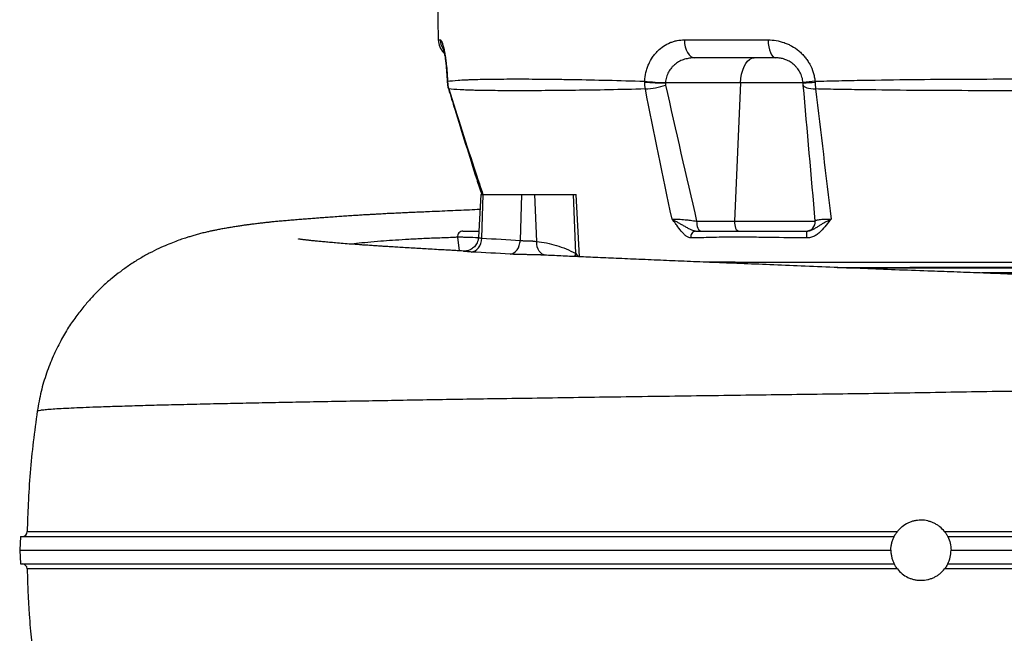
# Model space of a CAD drawing. Header units: millimetres. Extents: x 2367 to 4505, y 961 to 6343.
# Tile 2 of 11: x 2367 to 3446, y 1634 to 2307. Entities that reach past the tile are written whole.
import ezdxf

# ---------------------------------------------------------------- set-up
doc = ezdxf.new("R2010")
doc.units = ezdxf.units.MM
doc.header["$LTSCALE"] = 2

msp = doc.modelspace()

# ---------------------------------------------------------------- linework, layer by layer
at = {"color": 7, "linetype": 'Continuous', "lineweight": 25}
for p, q in [((2824.9, 2329.2), (2825.7, 2284.8)), ((3095.6, 2284.8), (3187.3, 2284.8)), ((3195.8, 2265.2), (3107, 2265.2)), ((2835.6, 2239.2), (2835.6, 2237.8)), ((3157.1, 2237.8), (3074.8, 2237.8)), ((3157.1, 2237.8), (3150.4, 2086)), ((3225.7, 2237.8), (3157.1, 2237.8)), ((2872.2, 2115.2), (2869.7, 2068.2)), ((2872.2, 2115.2), (2875.1, 2115.2)), ((2873.3, 2067.4), (2875.1, 2115.2)), ((2875.1, 2115.2), (2917.5, 2115.2)), ((2915.7, 2064.9), (2917.5, 2115.2)), ((2917.5, 2115.2), (2931.7, 2115.2)), ((2933.6, 2063.7), (2931.7, 2115.2)), ((2931.7, 2115.2), (2974.1, 2115.2)), ((2976.5, 2050.6), (2974.1, 2115.2)), ((2974.1, 2115.2), (2977, 2115.2)), ((2980.6, 2047), (2977, 2115.2)), ((3109, 2086), (3150.4, 2086)), ((3150.4, 2086), (3239, 2086)), ((2846.8, 2068.4), (2848.6, 2053.5)), ((2976.4, 2050.7), (2976.5, 2050.6)), ((3263.2, 2035.2), (3342.8, 2035.2)), ((3740.4, 2029.2), (3421.5, 2029.2)), ((2367.6, 1740.2), (2366.8, 1725.2)), ((2498.7, 1740.2), (2498.7, 1740.2)), ((3080.1, 1740.2), (3080.1, 1740.2)), ((2366.8, 1725.2), (2367.6, 1710.2)), ((2498.7, 1710.2), (2498.7, 1710.2)), ((3080.1, 1710.2), (3080.1, 1710.2)), ((2375, 1704.7), (2375, 1704.7))]:
    msp.add_line(p, q, dxfattribs=at)
at = {"color": 8, "linetype": 'Continuous', "lineweight": 25}
for p, q in [((2825.7, 2284.8), (2828, 2284.8)), ((2976.5, 2050.6), (2979.1, 2047.1)), ((3273.2, 2034.8), (3740.2, 2034.8))]:
    msp.add_line(p, q, dxfattribs=at)
at = {"color": 7, "linetype": 'Continuous', "lineweight": 25, "flags": 128}
for points in [[(3095.6, 2284.8), (3095.8, 2281), (3096.5, 2277.3), (3097.6, 2273.9), (3099, 2270.9), (3100.7, 2268.5), (3102.7, 2266.6), (3104.8, 2265.5), (3107, 2265.2)], [(3187.3, 2284.8), (3187.5, 2281), (3188, 2277.3), (3188.8, 2273.9), (3189.9, 2270.9), (3191.2, 2268.5), (3192.6, 2266.6), (3194.2, 2265.5), (3195.8, 2265.2)], [(3157.1, 2237.8), (3157.5, 2242.6), (3158.3, 2247.3), (3159.5, 2251.6), (3161, 2255.5), (3162.8, 2258.9), (3164.9, 2261.6), (3167.1, 2263.5), (3169.5, 2264.8), (3172, 2265.2)], [(3225.9, 2235.3), (3226.2, 2234.4), (3227, 2233.6), (3228.2, 2232.9), (3229.8, 2232.3), (3231.8, 2231.8), (3234.1, 2231.4), (3236.6, 2231.1), (3239.4, 2231)], [(3109, 2086), (3109.1, 2084), (3109.3, 2081.9), (3109.7, 2080.1), (3110.3, 2078.4), (3111.1, 2077), (3112, 2076), (3113, 2075.4), (3114, 2075.2)], [(3150.4, 2086), (3150.4, 2084), (3150.7, 2081.9), (3151.1, 2080.1), (3151.7, 2078.4), (3152.5, 2077), (3153.4, 2076), (3154.4, 2075.4), (3155.4, 2075.2)], [(2862, 2052.2), (2864.1, 2052.6), (2866.2, 2053.5), (2868, 2054.9), (2869.7, 2056.8), (2871.1, 2059.1), (2872.2, 2061.6), (2873, 2064.4), (2873.3, 2067.4)], [(2904.5, 2049.8), (2906.6, 2050.2), (2908.6, 2051.2), (2910.4, 2052.6), (2912.1, 2054.5), (2913.5, 2056.7), (2914.5, 2059.3), (2915.3, 2062.1), (2915.7, 2064.9)], [(2943.8, 2048.6), (2941.7, 2049), (2939.8, 2049.9), (2938, 2051.3), (2936.5, 2053.1), (2935.2, 2055.4), (2934.3, 2058), (2933.8, 2060.8), (2933.6, 2063.7)]]:
    msp.add_lwpolyline(points, dxfattribs=at)
at = {"color": 8, "linetype": 'Continuous', "lineweight": 25, "flags": 128}
for points in [[(2835.8, 2239.5), (2835.5, 2239.2), (2835.5, 2239.2)], [(2835.9, 2238.5), (2835.6, 2238.3), (2835.6, 2238.2)], [(2836.9, 2231.1), (2836.9, 2231.1), (2837.2, 2231)], [(2976.5, 2050.6), (2976.1, 2047.8), (2976, 2047.1)]]:
    msp.add_lwpolyline(points, dxfattribs=at)
at = {"color": 7, "linetype": 'Continuous', "lineweight": 25}
for centre, radius, start, end in [((2845.7, 2285.2), 20, 181, 226.334), ((3079.6, 2478.7), 240.8, 263.428, 268.8627), ((3069.5, 2440.2), 202.4, 265.0375, 271.491), ((3048.7, 2311.8), 80.9, 272.839, 288.9648), ((3252.6, 2065.8), 174.3, 94.5594, 98.8737), ((3226.2, 2353.5), 115.7, 269.7815, 276.2657), ((3229, 2085.2), 10, 270, 5), ((2852.8, 2069.2), 6, 89.9986, 187.0187), ((3108.5, 2069.4), 5.84, 97.4425, 197.7408), ((3260.1, 2069.8), 30.8, 170.0137, 184.1581), ((2369.4, 1745.8), 5.6, 270.2319, 359.2738), ((2369.4, 1704.6), 5.6, 1.2008, 89.9979)]:
    msp.add_arc(centre, radius, start, end, dxfattribs=at)
at = {"color": 8, "linetype": 'Continuous', "lineweight": 25}
msp.add_arc((2848, 2285.2), 20.1, 180.9901, 209.7019, dxfattribs=at)
at = {"color": 7, "linetype": 'Continuous', "lineweight": 25}
for points, knots in [([(2828, 2284.8), (2828.2, 2284.8), (2828.5, 2284.6), (2829.2, 2283.6), (2829.5, 2282.8), (2830.1, 2281.3), (2830.3, 2280.7), (2830.7, 2279.5), (2830.9, 2278.8), (2831.5, 2276.5), (2831.9, 2274.8), (2832.4, 2272.3), (2832.5, 2271.7), (2832.7, 2270.7), (2832.8, 2270.1), (2833.1, 2268.4), (2833.3, 2267.3), (2833.7, 2264.8), (2833.8, 2263.6), (2834.2, 2260.9), (2834.3, 2259.5), (2834.8, 2255.2), (2835.1, 2252.2), (2835.4, 2247.6), (2835.5, 2246), (2835.7, 2242.8), (2835.8, 2241.2), (2835.8, 2239.5)], [0, 0, 0, 0, 0.125, 0.125, 0.25, 0.25, 0.3125, 0.3125, 0.375, 0.375, 0.5, 0.5, 0.53125, 0.53125, 0.5625, 0.5625, 0.625, 0.625, 0.6875, 0.6875, 0.75, 0.75, 0.875, 0.875, 0.9375, 0.9375, 1, 1, 1, 1]), ([(3052, 2239.5), (3052.2, 2242.8), (3052.7, 2246), (3053.8, 2250.6), (3054.2, 2252.2), (3055, 2254.4), (3055.3, 2255.2), (3055.8, 2256.6), (3056.1, 2257.4), (3057.6, 2260.9), (3059.1, 2263.5), (3061.6, 2267.2), (3062.4, 2268.4), (3064.3, 2270.7), (3065.3, 2271.7), (3068.3, 2274.7), (3070.4, 2276.5), (3075, 2279.5), (3077.4, 2280.8), (3081.1, 2282.3), (3082.4, 2282.7), (3084.9, 2283.5), (3086.3, 2283.8), (3090.2, 2284.6), (3092.9, 2284.8), (3095.6, 2284.8)], [0, 0, 0, 0, 0.125, 0.125, 0.1875, 0.1875, 0.21875, 0.21875, 0.25, 0.25, 0.375, 0.375, 0.4375, 0.4375, 0.5, 0.5, 0.625, 0.625, 0.75, 0.75, 0.8125, 0.8125, 0.875, 0.875, 1, 1, 1, 1]), ([(3187.3, 2284.8), (3190.3, 2284.8), (3193.3, 2284.6), (3199.1, 2283.6), (3202.1, 2282.8), (3206.4, 2281.3), (3207.8, 2280.7), (3210.6, 2279.5), (3212, 2278.8), (3216, 2276.5), (3218.5, 2274.8), (3221.6, 2272.3), (3222.2, 2271.7), (3223.3, 2270.7), (3223.9, 2270.1), (3225.6, 2268.4), (3226.6, 2267.3), (3228.6, 2264.8), (3229.6, 2263.6), (3231.4, 2260.9), (3232.2, 2259.5), (3234.6, 2255.2), (3235.8, 2252.2), (3237.3, 2247.6), (3237.7, 2246), (3238.3, 2242.8), (3238.6, 2241.2), (3238.7, 2239.5)], [0, 0, 0, 0, 0.125, 0.125, 0.25, 0.25, 0.3125, 0.3125, 0.375, 0.375, 0.5, 0.5, 0.53125, 0.53125, 0.5625, 0.5625, 0.625, 0.625, 0.6875, 0.6875, 0.75, 0.75, 0.875, 0.875, 0.9375, 0.9375, 1, 1, 1, 1]), ([(2831, 2275.4), (2831, 2275.4), (2830.9, 2275.5), (2831.1, 2275.2), (2831.3, 2274.5), (2831.6, 2273.1), (2832.1, 2271.1), (2832.6, 2268.7), (2833.1, 2265.8), (2833.6, 2262.4), (2834.1, 2258.4), (2834.5, 2254), (2834.9, 2249.2), (2835.3, 2244.2), (2835.4, 2240.8), (2835.5, 2239.2)], [0, 0, 0, 0, 0.001693, 0.060068, 0.126742, 0.201664, 0.283651, 0.369537, 0.450551, 0.536257, 0.626282, 0.719334, 0.814155, 0.9095, 1, 1, 1, 1]), ([(3107, 2265.2), (3105.1, 2265.2), (3103.2, 2265), (3100.3, 2264.6), (3099.4, 2264.4), (3097.6, 2264), (3096.6, 2263.8), (3093.9, 2263), (3092.2, 2262.3), (3089.7, 2261), (3088.8, 2260.5), (3087.2, 2259.5), (3086.4, 2258.9), (3084.9, 2257.8), (3084.2, 2257.1), (3082.8, 2255.8), (3082.1, 2255.1), (3080.2, 2252.9), (3079.1, 2251.3), (3077.7, 2248.7), (3077.3, 2247.8), (3076.5, 2245.9), (3076.2, 2245), (3075.3, 2242.1), (3075, 2240.1), (3074.8, 2238)], [0, 0, 0, 0, 0.125, 0.125, 0.1875, 0.1875, 0.25, 0.25, 0.375, 0.375, 0.4375, 0.4375, 0.5, 0.5, 0.5625, 0.5625, 0.625, 0.625, 0.75, 0.75, 0.8125, 0.8125, 0.875, 0.875, 1, 1, 1, 1]), ([(3225.7, 2238), (3225.6, 2239), (3225.4, 2240.1), (3225, 2242.1), (3224.8, 2243.1), (3224.2, 2245), (3223.8, 2245.9), (3223.1, 2247.8), (3222.6, 2248.7), (3221.2, 2251.3), (3220.1, 2252.9), (3218.2, 2255.1), (3217.6, 2255.8), (3216.2, 2257.2), (3215.5, 2257.8), (3213.4, 2259.5), (3211.9, 2260.5), (3209.6, 2261.8), (3208.8, 2262.2), (3207.2, 2262.9), (3206.4, 2263.2), (3204, 2264.1), (3202.4, 2264.5), (3199.1, 2265), (3197.5, 2265.2), (3195.8, 2265.2)], [0, 0, 0, 0, 0.0625, 0.0625, 0.125, 0.125, 0.1875, 0.1875, 0.25, 0.25, 0.375, 0.375, 0.4375, 0.4375, 0.5, 0.5, 0.625, 0.625, 0.6875, 0.6875, 0.75, 0.75, 0.875, 0.875, 1, 1, 1, 1]), ([(2835.5, 2239.6), (2835.5, 2239.2), (2835.5, 2238.8), (2835.6, 2238.3), (2835.6, 2238.2)], [0, 0, 0, 0, 0.778983, 1, 1, 1, 1]), ([(2835.6, 2238.2), (2835.7, 2237.6), (2835.8, 2235.5), (2836.2, 2233.1), (2836.8, 2231.4), (2836.9, 2231.1)], [0, 0, 0, 0, 0.2761614, 0.8759596, 1, 1, 1, 1]), ([(2835.8, 2239.5), (2839, 2239.9), (2842.9, 2240.3), (2850.1, 2240.8), (2852.6, 2240.9), (2856.8, 2241.1), (2858.2, 2241.2), (2861.2, 2241.3), (2862.7, 2241.3), (2870.6, 2241.6), (2877.7, 2241.7), (2893.2, 2241.9), (2901.6, 2242), (2919.9, 2242), (2929.8, 2241.9), (2945.7, 2241.8), (2951.2, 2241.7), (2962.5, 2241.6), (2968.3, 2241.5), (2986.1, 2241.2), (2998.5, 2240.9), (3024.5, 2240.3), (3038, 2239.9), (3052, 2239.5)], [0, 0, 0, 0, 0.125, 0.125, 0.1875, 0.1875, 0.21875, 0.21875, 0.25, 0.25, 0.375, 0.375, 0.5, 0.5, 0.625, 0.625, 0.6875, 0.6875, 0.75, 0.75, 0.875, 0.875, 1, 1, 1, 1]), ([(3238.7, 2239.5), (3243.1, 2239.6), (3247.5, 2239.7), (3256.2, 2239.9), (3260.6, 2240), (3273.8, 2240.3), (3282.6, 2240.5), (3309.3, 2240.9), (3327.1, 2241.2), (3363.1, 2241.6), (3381.3, 2241.7), (3417.8, 2241.9), (3436.3, 2242), (3473.4, 2242), (3491.9, 2241.9), (3515, 2241.8), (3519.6, 2241.8), (3528.8, 2241.7), (3533.4, 2241.7), (3547.1, 2241.6), (3556.2, 2241.5), (3583.3, 2241.2), (3601.2, 2240.9), (3636.5, 2240.3), (3653.9, 2239.9), (3671.2, 2239.5)], [0, 0, 0, 0, 0.03125, 0.03125, 0.0625, 0.0625, 0.125, 0.125, 0.25, 0.25, 0.375, 0.375, 0.5, 0.5, 0.625, 0.625, 0.65625, 0.65625, 0.6875, 0.6875, 0.75, 0.75, 0.875, 0.875, 1, 1, 1, 1]), ([(2836.9, 2231.1), (2839.2, 2223.7), (2849.4, 2190.7), (2861.4, 2152), (2871.5, 2120.8), (2873.3, 2115.2)], [0, 0, 0, 0, 0.191519, 0.853048, 1, 1, 1, 1]), ([(3052.8, 2231), (3038.9, 2230.6), (3025.6, 2230.3), (3000.1, 2229.8), (2987.9, 2229.6), (2970.4, 2229.4), (2964.7, 2229.4), (2953.5, 2229.2), (2948.1, 2229.2), (2932.4, 2229.1), (2922.6, 2229.1), (2904.4, 2229.1), (2895.9, 2229.1), (2880.4, 2229.2), (2873.3, 2229.3), (2865.2, 2229.5), (2863.7, 2229.6), (2860.6, 2229.6), (2859.2, 2229.7), (2854.9, 2229.8), (2852.2, 2230), (2844.8, 2230.3), (2840.6, 2230.6), (2837.2, 2231)], [0, 0, 0, 0, 0.125, 0.125, 0.25, 0.25, 0.3125, 0.3125, 0.375, 0.375, 0.5, 0.5, 0.625, 0.625, 0.75, 0.75, 0.78125, 0.78125, 0.8125, 0.8125, 0.875, 0.875, 1, 1, 1, 1]), ([(3670.5, 2231), (3653.2, 2230.6), (3635.8, 2230.3), (3600.5, 2229.8), (3582.7, 2229.6), (3555.7, 2229.4), (3546.6, 2229.4), (3533, 2229.3), (3528.4, 2229.2), (3519.3, 2229.2), (3514.7, 2229.2), (3491.7, 2229.1), (3473.3, 2229.1), (3436.4, 2229.1), (3418.1, 2229.1), (3381.7, 2229.2), (3363.6, 2229.3), (3327.7, 2229.6), (3309.9, 2229.8), (3283.3, 2230.2), (3274.5, 2230.3), (3261.3, 2230.6), (3256.9, 2230.6), (3248.1, 2230.8), (3243.8, 2230.9), (3239.4, 2231)], [0, 0, 0, 0, 0.125, 0.125, 0.25, 0.25, 0.3125, 0.3125, 0.34375, 0.34375, 0.375, 0.375, 0.5, 0.5, 0.625, 0.625, 0.75, 0.75, 0.875, 0.875, 0.9375, 0.9375, 0.96875, 0.96875, 1, 1, 1, 1]), ([(2871.3, 2098.8), (2867.5, 2098.6), (2859.4, 2098.2), (2847.6, 2097.7), (2835.7, 2097.2), (2824.4, 2096.7), (2814.5, 2096.3), (2806.1, 2095.9), (2798.9, 2095.6), (2791.7, 2095.3), (2784.6, 2095), (2777.2, 2094.6), (2770, 2094.3), (2763.4, 2093.9), (2757.9, 2093.6), (2753.1, 2093.3), (2748.6, 2093.1), (2743.4, 2092.8), (2737.4, 2092.4), (2730.7, 2092), (2723.7, 2091.5), (2716.1, 2091), (2708.8, 2090.4), (2701.9, 2090), (2696.2, 2089.5), (2690.5, 2089.1), (2684.3, 2088.6), (2677.7, 2088.1), (2670.9, 2087.6), (2664.1, 2087), (2657.6, 2086.4), (2651.5, 2085.9), (2646, 2085.4), (2641.1, 2084.9), (2636.4, 2084.4), (2631.6, 2083.8), (2626.5, 2083.2), (2621.5, 2082.6), (2617.1, 2082), (2612.9, 2081.5), (2608.6, 2080.8), (2603.8, 2080.1), (2598.7, 2079.3), (2593.5, 2078.4), (2588.5, 2077.5), (2583.8, 2076.6), (2579.5, 2075.8), (2575.7, 2074.9), (2571.4, 2074), (2566.6, 2072.8), (2561.5, 2071.5), (2556.8, 2070.1), (2552.5, 2068.8), (2548, 2067.4), (2542.6, 2065.6), (2536, 2063.1), (2528.3, 2060.1), (2519.1, 2056), (2508.8, 2050.9), (2497.9, 2044.8), (2487.4, 2038.1), (2477.4, 2030.9), (2469.4, 2024.7), (2463.2, 2019.4), (2458, 2014.7), (2452.3, 2009.2), (2445.5, 2002.2), (2437.7, 1993.3), (2429, 1982.2), (2420, 1969.3), (2411.3, 1954.4), (2403.1, 1937.6), (2395.8, 1919.1), (2389.8, 1899), (2387.3, 1885), (2386.1, 1877.8)], [0, 0, 0, 0, 0.016054, 0.034583, 0.053428, 0.072444, 0.090236, 0.103142, 0.114921, 0.126127, 0.137957, 0.150427, 0.163299, 0.174808, 0.184612, 0.191998, 0.199879, 0.209648, 0.221277, 0.234737, 0.24984, 0.264254, 0.282039, 0.297129, 0.309668, 0.322512, 0.337611, 0.354162, 0.370881, 0.388768, 0.406483, 0.422937, 0.437935, 0.451815, 0.463238, 0.476565, 0.491837, 0.507275, 0.520951, 0.532958, 0.545372, 0.560378, 0.576725, 0.592574, 0.607197, 0.62052, 0.631261, 0.640748, 0.650069, 0.661183, 0.671229, 0.680887, 0.689109, 0.695895, 0.70505, 0.715337, 0.726833, 0.73954, 0.753659, 0.768082, 0.783254, 0.797392, 0.810514, 0.817787, 0.825062, 0.83378, 0.844097, 0.857721, 0.873297, 0.890723, 0.909862, 0.930565, 0.952636, 0.975854, 1, 1, 1, 1]), ([(3102.9, 2067.6), (3102.1, 2067.6), (3101.2, 2067.8), (3099.8, 2068.3), (3099.4, 2068.5), (3098.5, 2069.1), (3098, 2069.4), (3096.6, 2070.4), (3095.7, 2071.2), (3093.9, 2073), (3093, 2074), (3090.4, 2077.1), (3088.8, 2079.3), (3086.3, 2082.7), (3085.5, 2083.9), (3084.2, 2085.6), (3083.8, 2086.1), (3082.9, 2087.2), (3082.5, 2087.7), (3082, 2088.3)], [0, 0, 0, 0, 0.125, 0.125, 0.1875, 0.1875, 0.25, 0.25, 0.375, 0.375, 0.5, 0.5, 0.75, 0.75, 0.875, 0.875, 0.9375, 0.9375, 1, 1, 1, 1]), ([(3082, 2088.3), (3082.8, 2088.3), (3083.6, 2088.3), (3085.4, 2088.3), (3086.4, 2088.3), (3088.1, 2088.2), (3088.6, 2088.2), (3089.8, 2088.1), (3090.4, 2088.1), (3092.1, 2088), (3093.4, 2087.9), (3095.9, 2087.7), (3097.1, 2087.6), (3099.6, 2087.3), (3100.9, 2087.2), (3103.3, 2086.9), (3104.5, 2086.7), (3106.8, 2086.4), (3108, 2086.2), (3109, 2086)], [0, 0, 0, 0, 0.125, 0.125, 0.25, 0.25, 0.3125, 0.3125, 0.375, 0.375, 0.5, 0.5, 0.625, 0.625, 0.75, 0.75, 0.875, 0.875, 1, 1, 1, 1]), ([(3107.8, 2075.2), (3106.8, 2075.2), (3105.8, 2075.4), (3103.6, 2076.2), (3102.5, 2076.7), (3100.3, 2077.8), (3099.1, 2078.5), (3096.9, 2079.7), (3095.7, 2080.4), (3093.4, 2081.7), (3092.3, 2082.3), (3090.1, 2083.5), (3089, 2084.2), (3086.8, 2085.4), (3085.8, 2086), (3084.3, 2086.8), (3083.9, 2087.1), (3083.2, 2087.6), (3082.9, 2087.7), (3082.5, 2088), (3082.2, 2088.1), (3082, 2088.3)], [0, 0, 0, 0, 0.125, 0.125, 0.25, 0.25, 0.375, 0.375, 0.5, 0.5, 0.625, 0.625, 0.75, 0.75, 0.875, 0.875, 0.9375, 0.9375, 0.96875, 0.96875, 1, 1, 1, 1]), ([(3256.5, 2088.3), (3254.5, 2086.2), (3252.8, 2083.9), (3249.1, 2079.3), (3247.3, 2077.1), (3244.2, 2074), (3243.1, 2073), (3240.7, 2071.2), (3239.5, 2070.4), (3237.5, 2069.4), (3236.8, 2069.1), (3235.4, 2068.5), (3234.6, 2068.3), (3232.4, 2067.8), (3230.9, 2067.6), (3229.4, 2067.6)], [0, 0, 0, 0, 0.25, 0.25, 0.5, 0.5, 0.625, 0.625, 0.75, 0.75, 0.8125, 0.8125, 0.875, 0.875, 1, 1, 1, 1]), ([(3229.8, 2075.2), (3231.1, 2075.2), (3232.4, 2075.4), (3234.9, 2076.2), (3236, 2076.7), (3238.2, 2077.8), (3239.2, 2078.5), (3241.2, 2079.7), (3242.2, 2080.4), (3244.1, 2081.7), (3245.1, 2082.3), (3247.2, 2083.5), (3248.3, 2084.2), (3250.5, 2085.4), (3251.7, 2086), (3253.5, 2086.8), (3254.1, 2087.1), (3255, 2087.6), (3255.3, 2087.7), (3255.9, 2088), (3256.2, 2088.1), (3256.5, 2088.3)], [0, 0, 0, 0, 0.125, 0.125, 0.25, 0.25, 0.375, 0.375, 0.5, 0.5, 0.625, 0.625, 0.75, 0.75, 0.875, 0.875, 0.9375, 0.9375, 0.96875, 0.96875, 1, 1, 1, 1]), ([(3239, 2086), (3239, 2086.2), (3239.1, 2086.4), (3239.4, 2086.7), (3239.7, 2086.9), (3240.5, 2087.2), (3241, 2087.3), (3242.1, 2087.6), (3242.8, 2087.7), (3244.4, 2087.9), (3245.3, 2088), (3246.7, 2088.1), (3247.2, 2088.1), (3248.2, 2088.2), (3248.8, 2088.2), (3250.4, 2088.3), (3251.6, 2088.3), (3254, 2088.3), (3255.2, 2088.3), (3256.5, 2088.3)], [0, 0, 0, 0, 0.125, 0.125, 0.25, 0.25, 0.375, 0.375, 0.5, 0.5, 0.625, 0.625, 0.6875, 0.6875, 0.75, 0.75, 0.875, 0.875, 1, 1, 1, 1]), ([(2852.8, 2075.2), (2852.8, 2075.2), (2852.6, 2075.2), (2853.3, 2075.2), (2855.2, 2075.2), (2859.1, 2075.2), (2864, 2075.2), (2867.7, 2075.2), (2870.1, 2075.2)], [0, 0, 0, 0, 0.017175, 0.142832, 0.272133, 0.470423, 0.668951, 1, 1, 1, 1]), ([(3107.8, 2075.2), (3114.9, 2075.2), (3122.1, 2075.2), (3133, 2075.2), (3136.6, 2075.2), (3140.7, 2075.2), (3141.2, 2075.2), (3141.9, 2075.2), (3142.1, 2075.2), (3142.5, 2075.2), (3142.8, 2075.2), (3144, 2075.2), (3145.1, 2075.2), (3147.3, 2075.2), (3148.5, 2075.2), (3151, 2075.2), (3152.3, 2075.2), (3154.4, 2075.2), (3155.1, 2075.2), (3156.6, 2075.2), (3157.3, 2075.2), (3159.5, 2075.2), (3161, 2075.2), (3163.3, 2075.2), (3164.1, 2075.2), (3165.7, 2075.2), (3166.5, 2075.2), (3167.6, 2075.2), (3168, 2075.2), (3168.8, 2075.2), (3169.2, 2075.2), (3170.4, 2075.2), (3171.3, 2075.2), (3178.5, 2075.2), (3184.9, 2075.2), (3204.1, 2075.2), (3216.9, 2075.2), (3229.8, 2075.2)], [0, 0, 0, 0, 0.25, 0.25, 0.375, 0.375, 0.390625, 0.390625, 0.398437, 0.398437, 0.40625, 0.40625, 0.4375, 0.4375, 0.46875, 0.46875, 0.5, 0.5, 0.515625, 0.515625, 0.53125, 0.53125, 0.5625, 0.5625, 0.578125, 0.578125, 0.59375, 0.59375, 0.601562, 0.601562, 0.609375, 0.609375, 0.625, 0.625, 0.75, 0.75, 1, 1, 1, 1]), ([(2854.6, 2053.2), (2853.4, 2053.2), (2850.2, 2053.4), (2845.1, 2053.7), (2838.8, 2054.1), (2831.6, 2054.5), (2823.3, 2054.9), (2814.8, 2055.4), (2806.2, 2055.9), (2797.9, 2056.4), (2789.5, 2056.9), (2781.7, 2057.4), (2775, 2057.8), (2769.2, 2058.2), (2764.4, 2058.5), (2760.5, 2058.7), (2757.4, 2058.9), (2754.6, 2059.1), (2751.7, 2059.3), (2748.2, 2059.6), (2744, 2059.8), (2737.8, 2060.3), (2730.1, 2060.8), (2721.4, 2061.5), (2713.4, 2062.2), (2706.3, 2062.8), (2700.1, 2063.3), (2694.7, 2063.9), (2690.1, 2064.3), (2686.6, 2064.7), (2684.2, 2065), (2682.4, 2065.1), (2680.8, 2065.3), (2679.2, 2065.5), (2677.6, 2065.7), (2675.9, 2065.9), (2674.3, 2066.2), (2673.2, 2066.3), (2672.5, 2066.4), (2672.4, 2066.5), (2672.4, 2066.5)], [0, 0, 0, 0, 0.0112932, 0.0313562, 0.0513603, 0.0752873, 0.1034944, 0.1359635, 0.1644599, 0.1955906, 0.229162, 0.2608648, 0.2889785, 0.3134993, 0.3344216, 0.3517402, 0.3654512, 0.3761379, 0.3890204, 0.4053346, 0.42508, 0.4482525, 0.4949996, 0.5421028, 0.5894537, 0.6307688, 0.6708012, 0.7083848, 0.7435458, 0.7753665, 0.7936532, 0.8102621, 0.8274728, 0.8456992, 0.8655418, 0.8896474, 0.9221784, 0.9522075, 0.9766522, 1, 1, 1, 1]), ([(2846.6, 2068.4), (2845, 2068.3), (2836.5, 2067.9), (2822.6, 2067.4), (2805.2, 2066.7), (2789.5, 2065.8), (2775.3, 2064.9), (2761.4, 2063.9), (2748.2, 2062.7), (2737.5, 2061.7), (2732.4, 2061), (2730.7, 2060.8)], [0, 0, 0, 0, 0.028456, 0.14604, 0.263947, 0.382306, 0.501052, 0.620043, 0.769659, 0.918994, 1, 1, 1, 1]), ([(2869.7, 2068.3), (2869.6, 2067.8), (2869.6, 2066.2), (2868.9, 2063.8), (2867.7, 2061.2), (2866.2, 2058.9), (2864.4, 2057.1), (2862.5, 2055.7), (2860.6, 2054.6), (2858.8, 2053.9), (2857.2, 2053.5), (2855.9, 2053.3), (2855.1, 2053.2), (2854.5, 2053.2), (2854.3, 2053.2), (2854.4, 2053.2), (2854.4, 2053.2)], [0, 0, 0, 0, 0.0536525, 0.1683321, 0.2750179, 0.3749131, 0.4686278, 0.5562433, 0.6373572, 0.7107788, 0.774066, 0.8262539, 0.8729397, 0.9202472, 0.9772604, 1, 1, 1, 1]), ([(2915.7, 2064.9), (2916.3, 2064.9), (2916.9, 2064.8), (2917.9, 2064.7), (2918.3, 2064.7), (2919, 2064.6), (2919.4, 2064.6), (2920.5, 2064.5), (2921.3, 2064.5), (2923, 2064.5), (2923.8, 2064.4), (2925.5, 2064.4), (2926.3, 2064.4), (2927.5, 2064.3), (2927.9, 2064.3), (2928.7, 2064.3), (2929.1, 2064.3), (2930.2, 2064.2), (2931, 2064.1), (2932.4, 2063.9), (2933, 2063.8), (2933.6, 2063.7)], [0, 0, 0, 0, 0.125, 0.125, 0.1875, 0.1875, 0.25, 0.25, 0.375, 0.375, 0.5, 0.5, 0.625, 0.625, 0.6875, 0.6875, 0.75, 0.75, 0.875, 0.875, 1, 1, 1, 1]), ([(2933.6, 2063.7), (2940.9, 2063), (2948.1, 2061.6), (2962.4, 2057.2), (2969.4, 2054.3), (2976.4, 2050.7)], [0, 0, 0, 0, 0.5, 0.5, 1, 1, 1, 1]), ([(3229.4, 2067.6), (3216.1, 2067.7), (3202.8, 2067.9), (3182.9, 2068.2), (3176.2, 2068.3), (3169.2, 2068.4), (3168.8, 2068.4), (3168, 2068.4), (3167.5, 2068.4), (3166.3, 2068.4), (3165.5, 2068.4), (3163, 2068.4), (3161.4, 2068.4), (3158.2, 2068.4), (3156.7, 2068.4), (3154.4, 2068.4), (3153.7, 2068.4), (3152.2, 2068.4), (3151.5, 2068.4), (3149.3, 2068.4), (3147.9, 2068.4), (3145.3, 2068.4), (3144, 2068.4), (3142.2, 2068.4), (3141.7, 2068.4), (3140.5, 2068.4), (3140, 2068.4), (3138.9, 2068.4), (3138.4, 2068.4), (3137.7, 2068.4), (3137.4, 2068.4), (3136.9, 2068.4), (3132.9, 2068.3), (3128.9, 2068.2), (3117.7, 2067.9), (3110.3, 2067.7), (3102.9, 2067.6)], [0, 0, 0, 0, 0.25, 0.25, 0.375, 0.375, 0.382812, 0.382812, 0.390625, 0.390625, 0.40625, 0.40625, 0.4375, 0.4375, 0.46875, 0.46875, 0.484375, 0.484375, 0.5, 0.5, 0.53125, 0.53125, 0.5625, 0.5625, 0.578125, 0.578125, 0.59375, 0.59375, 0.609375, 0.609375, 0.617187, 0.617187, 0.625, 0.75, 0.75, 1, 1, 1, 1]), ([(2939.2, 2048.9), (2939.1, 2048.9), (2938.9, 2048.9), (2938.5, 2048.9), (2938.3, 2049)], [0, 0, 0, 0, 0.140936, 1, 1, 1, 1]), ([(3511.1, 2025.5), (3500.8, 2026), (3480.4, 2026.9), (3450, 2028.1), (3420.1, 2029.2), (3391.1, 2030.3), (3360, 2031.4), (3327.2, 2032.6), (3292.9, 2034), (3258.5, 2035.3), (3224.1, 2036.8), (3189.8, 2038.2), (3157.4, 2039.5), (3127.1, 2040.7), (3099, 2041.9), (3072, 2043), (3046.1, 2044.1), (3021.3, 2045.2), (2998.4, 2046.2), (2977.4, 2047.1), (2958.2, 2048), (2945.6, 2048.6), (2939.5, 2048.9), (2939.2, 2048.9)], [0, 0, 0, 0, 0.051304, 0.101442, 0.15044, 0.198273, 0.244883, 0.303942, 0.360798, 0.415677, 0.47586, 0.533698, 0.588956, 0.641537, 0.691485, 0.738865, 0.789145, 0.836654, 0.881333, 0.923124, 0.962017, 0.998096, 1, 1, 1, 1]), ([(3151.1, 2041.2), (3150.9, 2041.2), (3148.6, 2041.2), (3144.5, 2041.2), (3140, 2041.2), (3136.4, 2041.2), (3132.8, 2041.2), (3126.3, 2041.2), (3121, 2041.2), (3117, 2041.2)], [0, 0, 0, 0, 0.01452, 0.137424, 0.257246, 0.374115, 0.490866, 0.607618, 1, 1, 1, 1]), ([(3151.1, 2041.2), (3151.6, 2041.2), (3152.6, 2041.2), (3153.7, 2041.2), (3154.3, 2041.2)], [0.6611544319, 0.6611544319, 0.6611544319, 0.6611544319, 0.6615764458, 0.6621063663, 0.6621063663, 0.6621063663, 0.6621063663]), ([(3154.3, 2041.2), (3157.3, 2041.2), (3160.5, 2041.2), (3165.2, 2041.2), (3166.8, 2041.2), (3169.2, 2041.2), (3170, 2041.2), (3171.5, 2041.2), (3178.6, 2041.2), (3198.2, 2041.2), (3216.9, 2041.2), (3254.5, 2041.2), (3279.6, 2041.2), (3354.7, 2041.2), (3404.8, 2041.2), (3505.1, 2041.2), (3555.2, 2041.2), (3630.3, 2041.2), (3655.4, 2041.2), (3692.9, 2041.2), (3711.7, 2041.2), (3731.3, 2041.2), (3738.3, 2041.2), (3739.9, 2041.2), (3740.7, 2041.2), (3743.1, 2041.2), (3744.7, 2041.2), (3749.4, 2041.2), (3752.6, 2041.2), (3755.6, 2041.2)], [0, 0, 0, 0, 0.015625, 0.015625, 0.023438, 0.023438, 0.027344, 0.027344, 0.03125, 0.0625, 0.125, 0.125, 0.25, 0.25, 0.5, 0.5, 0.75, 0.75, 0.875, 0.875, 0.9375, 0.96875, 0.972656, 0.972656, 0.976563, 0.976563, 0.984375, 0.984375, 1, 1, 1, 1]), ([(3567, 2035.2), (3566.7, 2035.2), (3548.8, 2035.2), (3511.5, 2035.2), (3454.9, 2035.2), (3398.4, 2035.2), (3361.1, 2035.2), (3343.2, 2035.2), (3342.8, 2035.2)], [0, 0, 0, 0, 0.005206, 0.238509, 0.5, 0.761487, 0.994794, 1, 1, 1, 1]), ([(2386.1, 1877.8), (2384.5, 1866.6), (2381.4, 1844.1), (2378.1, 1810.2), (2375.9, 1777.4), (2375.3, 1755.8), (2375, 1745.7)], [0, 0, 0, 0, 0.256418, 0.513025, 0.769682, 1, 1, 1, 1]), ([(3380.8, 1745.6), (3379.3, 1747.6), (3377.5, 1749.3), (3374.6, 1751.7), (3373.6, 1752.4), (3371.5, 1753.7), (3370.4, 1754.3), (3368.2, 1755.4), (3367.1, 1755.9), (3364.7, 1756.7), (3363.5, 1757), (3359.9, 1757.9), (3357.5, 1758.2), (3353.7, 1758.2), (3352.5, 1758.1), (3350, 1757.8), (3348.8, 1757.6), (3346.4, 1757.1), (3345.2, 1756.7), (3342.9, 1755.9), (3341.7, 1755.4), (3338.4, 1753.8), (3336.3, 1752.5), (3333.4, 1750.2), (3332.4, 1749.3), (3330.7, 1747.6), (3329.8, 1746.6), (3329.1, 1745.6)], [0, 0, 0, 0, 0.125, 0.125, 0.1875, 0.1875, 0.25, 0.25, 0.3125, 0.3125, 0.375, 0.375, 0.5, 0.5, 0.5625, 0.5625, 0.625, 0.625, 0.6875, 0.6875, 0.75, 0.75, 0.875, 0.875, 0.9375, 0.9375, 1, 1, 1, 1]), ([(2367.7, 1740.2), (2367.7, 1740.2), (2367.7, 1740.2), (2369.1, 1740.2), (2372, 1740.2), (2376.9, 1740.2), (2384.5, 1740.2), (2393.4, 1740.2), (2403.3, 1740.2), (2414.5, 1740.2), (2428.5, 1740.2), (2446, 1740.2), (2463.8, 1740.2), (2481.5, 1740.2), (2500.4, 1740.2), (2522.8, 1740.2), (2549.1, 1740.2), (2574.9, 1740.2), (2599.6, 1740.2), (2622.8, 1740.2), (2647, 1740.2), (2675.1, 1740.2), (2707.2, 1740.2), (2743.9, 1740.2), (2778.9, 1740.2), (2811.6, 1740.2), (2841.7, 1740.2), (2872.6, 1740.2), (2907.6, 1740.2), (2947.1, 1740.2), (2991.2, 1740.2), (3032.5, 1740.2), (3070.5, 1740.2), (3105.2, 1740.2), (3140.2, 1740.2), (3179.5, 1740.2), (3223.1, 1740.2), (3271.1, 1740.2), (3305.3, 1740.2), (3323.5, 1740.2), (3325.6, 1740.2)], [0, 0, 0, 0, 0.017266, 0.040531, 0.063796, 0.094886, 0.125991, 0.157078, 0.180346, 0.203614, 0.234705, 0.265813, 0.296904, 0.320171, 0.343437, 0.374527, 0.405634, 0.436723, 0.45999, 0.483257, 0.506526, 0.529796, 0.560894, 0.59201, 0.623108, 0.646376, 0.669644, 0.692913, 0.716181, 0.747284, 0.778404, 0.809506, 0.832778, 0.85605, 0.87932, 0.90259, 0.933699, 0.964828, 0.995937, 1, 1, 1, 1]), ([(3321.9, 1725.2), (3321.9, 1726.5), (3322, 1727.8), (3322.3, 1730.3), (3322.6, 1731.6), (3323.2, 1734.1), (3323.5, 1735.4), (3324.4, 1737.8), (3325, 1739), (3325.6, 1740.2)], [0, 0, 0, 0, 0.25, 0.25, 0.5, 0.5, 0.75, 0.75, 1, 1, 1, 1]), ([(3325.6, 1740.2), (3325.6, 1740.2), (3325.6, 1740.2), (3325.7, 1740.4), (3325.7, 1740.5), (3325.9, 1740.8), (3326, 1741), (3326.2, 1741.5), (3326.4, 1741.7), (3326.7, 1742.2), (3326.9, 1742.5), (3327.3, 1743.1), (3327.5, 1743.4), (3328.1, 1744.4), (3328.6, 1745), (3329.1, 1745.6)], [0, 0, 0, 0, 0.125, 0.125, 0.25, 0.25, 0.375, 0.375, 0.5, 0.5, 0.625, 0.625, 0.75, 0.75, 1, 1, 1, 1]), ([(3380.8, 1745.6), (3381.3, 1745), (3381.8, 1744.4), (3382.4, 1743.5), (3382.6, 1743.1), (3383, 1742.5), (3383.2, 1742.3), (3383.7, 1741.4), (3383.9, 1741), (3384.2, 1740.5), (3384.2, 1740.4), (3384.3, 1740.2), (3384.3, 1740.2), (3384.3, 1740.2)], [0, 0, 0, 0, 0.25, 0.25, 0.375, 0.375, 0.5, 0.5, 0.75, 0.75, 0.875, 0.875, 1, 1, 1, 1]), ([(3380.8, 1745.6), (3404.7, 1745.6), (3428.5, 1745.6), (3476, 1745.6), (3499.7, 1745.6), (3523.3, 1745.6)], [0, 0, 0, 0, 0.5, 0.5, 1, 1, 1, 1]), ([(3384.3, 1740.2), (3385.5, 1737.8), (3386.4, 1735.4), (3387.6, 1730.3), (3387.9, 1727.8), (3387.9, 1725.2)], [0, 0, 0, 0, 0.5, 0.5, 1, 1, 1, 1]), ([(3384.3, 1740.2), (3399.4, 1740.2), (3414.5, 1740.2), (3445.5, 1740.2), (3461.4, 1740.2), (3493.1, 1740.2), (3508.8, 1740.2), (3524.5, 1740.2)], [0.60066557, 0.60066557, 0.60066557, 0.60066557, 0.60999336, 0.60999336, 0.61983196, 0.61983196, 0.62967057, 0.62967057, 0.62967057, 0.62967057]), ([(2366.9, 1725.2), (2366.9, 1725.2), (2366.9, 1725.2), (2368.3, 1725.2), (2370.9, 1725.2), (2374.7, 1725.2), (2379.7, 1725.2), (2386, 1725.2), (2393.4, 1725.2), (2402.3, 1725.2), (2412.3, 1725.2), (2423.6, 1725.2), (2436, 1725.2), (2449.7, 1725.2), (2464.5, 1725.2), (2480.4, 1725.2), (2497.3, 1725.2), (2515.4, 1725.2), (2534.5, 1725.2), (2554.7, 1725.2), (2576, 1725.2), (2598.2, 1725.2), (2621.4, 1725.2), (2645.6, 1725.2), (2670.8, 1725.2), (2696.9, 1725.2), (2723.9, 1725.2), (2751.8, 1725.2), (2780.5, 1725.2), (2810, 1725.2), (2840.1, 1725.2), (2871, 1725.2), (2902.4, 1725.2), (2934.6, 1725.2), (2967.3, 1725.2), (3000.7, 1725.2), (3034.5, 1725.2), (3068.8, 1725.2), (3103.4, 1725.2), (3138.4, 1725.2), (3173.7, 1725.2), (3209.3, 1725.2), (3245.1, 1725.2), (3281.2, 1725.2), (3306.8, 1725.2), (3320.4, 1725.2), (3321.9, 1725.2)], [0, 0, 0, 0, 0.016905, 0.040193, 0.063506, 0.086793, 0.110107, 0.133504, 0.15693, 0.180218, 0.203537, 0.226825, 0.250141, 0.273542, 0.29697, 0.320258, 0.343573, 0.366861, 0.390176, 0.413576, 0.437004, 0.460291, 0.483608, 0.506896, 0.530217, 0.553505, 0.576824, 0.600233, 0.623674, 0.646962, 0.67028, 0.693568, 0.716887, 0.740175, 0.763495, 0.786909, 0.810356, 0.833645, 0.856971, 0.880259, 0.903581, 0.926869, 0.950191, 0.973615, 0.997073, 1, 1, 1, 1]), ([(3321.9, 1725.2), (3321.9, 1723.9), (3322, 1722.6), (3322.3, 1720), (3322.6, 1718.7), (3323.2, 1716.2), (3323.5, 1714.9), (3324.4, 1712.5), (3325, 1711.3), (3325.6, 1710.2)], [0, 0, 0, 0, 0.25, 0.25, 0.5, 0.5, 0.75, 0.75, 1, 1, 1, 1]), ([(3384.3, 1710.2), (3385.5, 1712.5), (3386.4, 1714.9), (3387.6, 1720), (3387.9, 1722.5), (3387.9, 1725.2)], [0, 0, 0, 0, 0.5, 0.5, 1, 1, 1, 1]), ([(3387.9, 1725.2), (3401.9, 1725.2), (3415.8, 1725.2), (3445.6, 1725.2), (3461.5, 1725.2), (3493.2, 1725.2), (3509, 1725.2), (3524.7, 1725.2)], [0.60140182, 0.60140182, 0.60140182, 0.60140182, 0.60999336, 0.60999336, 0.61983196, 0.61983196, 0.62967057, 0.62967057, 0.62967057, 0.62967057]), ([(2367.7, 1710.2), (2367.7, 1710.2), (2367.7, 1710.2), (2369.1, 1710.2), (2372, 1710.2), (2376.9, 1710.2), (2384.5, 1710.2), (2393.4, 1710.2), (2403.3, 1710.2), (2414.5, 1710.2), (2428.5, 1710.2), (2446, 1710.2), (2463.8, 1710.2), (2481.5, 1710.2), (2500.4, 1710.2), (2522.8, 1710.2), (2549.1, 1710.2), (2574.9, 1710.2), (2599.6, 1710.2), (2622.8, 1710.2), (2647, 1710.2), (2675.1, 1710.2), (2707.2, 1710.2), (2743.9, 1710.2), (2778.9, 1710.2), (2811.6, 1710.2), (2841.7, 1710.2), (2872.6, 1710.2), (2907.6, 1710.2), (2947.1, 1710.2), (2991.2, 1710.2), (3032.5, 1710.2), (3070.5, 1710.2), (3105.2, 1710.2), (3140.2, 1710.2), (3179.5, 1710.2), (3223.1, 1710.2), (3271.1, 1710.2), (3305.3, 1710.2), (3323.5, 1710.2), (3325.6, 1710.2)], [0, 0, 0, 0, 0.017266, 0.040531, 0.063796, 0.094886, 0.125991, 0.157078, 0.180346, 0.203614, 0.234705, 0.265813, 0.296904, 0.320171, 0.343437, 0.374527, 0.405634, 0.436723, 0.45999, 0.483257, 0.506526, 0.529796, 0.560894, 0.59201, 0.623108, 0.646376, 0.669644, 0.692913, 0.716181, 0.747284, 0.778404, 0.809506, 0.832778, 0.85605, 0.87932, 0.90259, 0.933699, 0.964828, 0.995937, 1, 1, 1, 1]), ([(3329.1, 1704.7), (3328.6, 1705.3), (3328.1, 1705.9), (3327.5, 1706.9), (3327.3, 1707.2), (3326.9, 1707.8), (3326.7, 1708.1), (3326.2, 1708.9), (3326, 1709.3), (3325.7, 1709.8), (3325.7, 1709.9), (3325.6, 1710.1), (3325.6, 1710.2), (3325.6, 1710.2)], [0, 0, 0, 0, 0.25, 0.25, 0.375, 0.375, 0.5, 0.5, 0.75, 0.75, 0.875, 0.875, 1, 1, 1, 1]), ([(3384.3, 1710.2), (3384.3, 1710.2), (3384.3, 1710.1), (3384.2, 1710), (3384.2, 1709.8), (3384, 1709.5), (3383.9, 1709.3), (3383.6, 1708.9), (3383.5, 1708.6), (3383.2, 1708.1), (3383, 1707.8), (3382.6, 1707.2), (3382.4, 1706.9), (3381.8, 1705.9), (3381.3, 1705.3), (3380.8, 1704.7)], [0, 0, 0, 0, 0.125, 0.125, 0.25, 0.25, 0.375, 0.375, 0.5, 0.5, 0.625, 0.625, 0.75, 0.75, 1, 1, 1, 1]), ([(3384.3, 1710.2), (3399.4, 1710.2), (3414.5, 1710.2), (3445.5, 1710.2), (3461.4, 1710.2), (3493.1, 1710.2), (3508.8, 1710.2), (3524.5, 1710.2)], [0.60066557, 0.60066557, 0.60066557, 0.60066557, 0.60999336, 0.60999336, 0.61983196, 0.61983196, 0.62967057, 0.62967057, 0.62967057, 0.62967057]), ([(2375, 1704.7), (2375.1, 1699.8), (2375.4, 1688.8), (2376.1, 1672.2), (2377.1, 1655.5), (2378.3, 1640.5), (2379.5, 1627.1), (2380.7, 1615.3), (2381.8, 1605.1), (2382.8, 1596.8), (2383.6, 1590.3), (2384.3, 1585), (2384.9, 1580.7), (2385.4, 1577), (2385.9, 1573.6), (2386.6, 1568.9), (2388.3, 1559.7), (2391.2, 1546.8), (2395.9, 1531.2), (2402.1, 1515.1), (2409.7, 1498.8), (2418.8, 1482.9), (2428.1, 1469.2), (2437.1, 1457.6), (2445.2, 1448.5), (2452, 1441.5), (2458.1, 1435.5), (2464.7, 1429.6), (2472.6, 1423), (2482, 1415.9), (2492, 1409.2), (2502.5, 1402.9), (2513, 1397.3), (2523.6, 1392.2), (2533.4, 1388.1), (2541.6, 1385.1), (2548.3, 1382.8), (2553.6, 1381.1), (2558.5, 1379.7), (2563.7, 1378.3), (2568.8, 1377), (2573.2, 1375.9), (2576.6, 1375.2), (2579.4, 1374.6), (2582.3, 1374), (2585.8, 1373.3), (2589.8, 1372.5), (2594.6, 1371.7), (2600, 1370.8), (2605.5, 1369.9), (2610.5, 1369.2), (2614.8, 1368.6), (2618.3, 1368.1), (2621.5, 1367.7), (2624.5, 1367.3), (2627.4, 1367), (2630.5, 1366.6), (2634.1, 1366.2), (2638.2, 1365.8), (2642.6, 1365.3), (2647, 1364.9), (2651.2, 1364.5), (2655.2, 1364.1), (2659.3, 1363.7), (2662.3, 1363.5), (2663.8, 1363.3)], [0, 0, 0, 0, 0.0219378, 0.0490664, 0.07369, 0.0958325, 0.1155248, 0.1328082, 0.1477404, 0.1604072, 0.1693598, 0.1773131, 0.1848645, 0.1891634, 0.1939411, 0.2003476, 0.2100173, 0.2346676, 0.2584548, 0.2811777, 0.3101736, 0.3368975, 0.3611372, 0.3826487, 0.4012101, 0.4143021, 0.425656, 0.4387542, 0.4544466, 0.4728726, 0.4941201, 0.5119344, 0.5313597, 0.5510466, 0.5683371, 0.583205, 0.5957727, 0.6064174, 0.6183345, 0.6335636, 0.6485805, 0.6614165, 0.672278, 0.6804287, 0.6907941, 0.7033634, 0.7181179, 0.7339704, 0.7569806, 0.7789485, 0.7984812, 0.8154759, 0.830026, 0.8429809, 0.8546551, 0.8650638, 0.8762663, 0.8901348, 0.9064859, 0.9224567, 0.9394626, 0.9545349, 0.9685059, 0.9842205, 1, 1, 1, 1]), ([(3329.1, 1704.7), (3330.6, 1702.7), (3332.4, 1701), (3336.3, 1697.8), (3338.3, 1696.5), (3341.7, 1694.9), (3342.8, 1694.4), (3345.2, 1693.6), (3346.4, 1693.3), (3348.8, 1692.7), (3350, 1692.5), (3352.5, 1692.2), (3353.7, 1692.2), (3357.4, 1692.2), (3359.9, 1692.4), (3363.5, 1693.3), (3364.7, 1693.6), (3367.1, 1694.4), (3368.2, 1694.9), (3370.4, 1696), (3371.5, 1696.6), (3373.6, 1697.9), (3374.6, 1698.6), (3377.5, 1701), (3379.3, 1702.7), (3380.8, 1704.7)], [0, 0, 0, 0, 0.125, 0.125, 0.25, 0.25, 0.3125, 0.3125, 0.375, 0.375, 0.4375, 0.4375, 0.5, 0.5, 0.625, 0.625, 0.6875, 0.6875, 0.75, 0.75, 0.8125, 0.8125, 0.875, 0.875, 1, 1, 1, 1]), ([(3523.3, 1704.7), (3499.7, 1704.7), (3476.1, 1704.7), (3428.6, 1704.7), (3404.7, 1704.7), (3380.8, 1704.7)], [0, 0, 0, 0, 0.5, 0.5, 1, 1, 1, 1])]:
    msp.add_open_spline(points, degree=3, knots=knots, dxfattribs=at)
for points in [[(2835.8, 2239.5), (2835.8, 2239.2), (2835.8, 2238.8), (2835.9, 2238.5)], [(2835.9, 2238.5), (2836, 2235.9), (2836.5, 2233.4), (2837.2, 2231)], [(3052, 2238.5), (3052, 2238.8), (3052, 2239.2), (3052, 2239.5)], [(3052.8, 2231), (3052.3, 2233.4), (3052, 2235.9), (3052, 2238.5)], [(3074.8, 2238), (3074.8, 2237.9), (3074.8, 2237.8), (3074.8, 2237.8)], [(3074.8, 2237.8), (3074.8, 2236.9), (3074.9, 2236.1), (3075, 2235.3)], [(3075, 2235.3), (3086, 2185.4), (3097.4, 2135.7), (3109, 2086)], [(3225.7, 2237.8), (3225.7, 2237.8), (3225.7, 2237.9), (3225.7, 2238)], [(3225.9, 2235.3), (3225.9, 2236.1), (3225.8, 2236.9), (3225.7, 2237.8)], [(3239, 2086), (3234.7, 2135.7), (3230.3, 2185.4), (3225.9, 2235.3)], [(3238.7, 2239.5), (3238.7, 2239.2), (3238.8, 2238.8), (3238.8, 2238.5)], [(3238.8, 2238.5), (3238.9, 2235.9), (3239.1, 2233.4), (3239.4, 2231)], [(3082, 2088.3), (3071.8, 2135.7), (3062.1, 2183.3), (3052.8, 2231)], [(3239.4, 2231), (3245, 2183.3), (3250.8, 2135.7), (3256.5, 2088.3)], [(2873.3, 2067.4), (2887.5, 2066.6), (2901.6, 2065.8), (2915.7, 2064.9)], [(2904.5, 2049.8), (2890.3, 2050.7), (2876.2, 2051.5), (2862, 2052.2)]]:
    msp.add_open_spline(points, degree=3, dxfattribs=at)
at = {"color": 8, "linetype": 'Continuous', "lineweight": 25}
for points, knots in [([(2837.2, 2231), (2847, 2200.1), (2859.2, 2161.4), (2872.1, 2122.9), (2874.7, 2115.2)], [0, 0, 0, 0, 0.79759, 1, 1, 1, 1]), ([(2869.6, 2067.8), (2865.6, 2067.9), (2860.2, 2068.1), (2853.6, 2068.3), (2849.6, 2068.4), (2847.4, 2068.4), (2846.6, 2068.4), (2846.8, 2068.4), (2846.9, 2068.4)], [0, 0, 0, 0, 0.4360641, 0.5945156, 0.7529978, 0.8666252, 0.9835284, 1, 1, 1, 1]), ([(2869.9, 2068.2), (2869.9, 2068.2), (2869.9, 2068.1), (2871.2, 2067.7), (2872.7, 2067.4), (2873.3, 2067.4)], [0, 0, 0, 0, 0.2848972, 0.7133167, 1, 1, 1, 1]), ([(2862, 2052.2), (2860.6, 2052.3), (2858.2, 2052.5), (2855.7, 2052.7), (2854.1, 2052.9), (2853.3, 2053.1), (2853.3, 2053.2), (2853.7, 2053.2), (2854.4, 2053.2), (2854.6, 2053.2)], [0, 0, 0, 0, 0.205577, 0.356294, 0.510885, 0.65758, 0.808325, 0.951433, 1, 1, 1, 1]), ([(2938.3, 2049), (2937.2, 2049), (2934.8, 2049.1), (2930.6, 2049.2), (2926, 2049.3), (2921.3, 2049.3), (2916.7, 2049.4), (2912.3, 2049.5), (2908.1, 2049.6), (2905.7, 2049.8), (2904.5, 2049.8)], [0, 0, 0, 0, 0.098348, 0.224571, 0.34983, 0.478636, 0.606641, 0.73797, 0.867376, 1, 1, 1, 1]), ([(2976, 2047.2), (2976, 2047.6), (2975.9, 2048.7), (2976.2, 2049.9), (2976.4, 2050.7)], [0, 0, 0, 0, 0.345211, 1, 1, 1, 1]), ([(2386.1, 1877.8), (2386.3, 1878), (2386.6, 1878.3), (2389.5, 1878.9), (2394.3, 1879.4), (2401, 1880), (2409.6, 1880.6), (2420.1, 1881.1), (2432.5, 1881.7), (2447.6, 1882.3), (2465.7, 1882.9), (2487, 1883.6), (2510.6, 1884.3), (2536.3, 1884.9), (2564.2, 1885.6), (2592.8, 1886.2), (2621.7, 1886.8), (2650.6, 1887.4), (2680.8, 1888), (2712.5, 1888.6), (2745.1, 1889.1), (2778.5, 1889.7), (2812.8, 1890.3), (2848, 1890.9), (2886.5, 1891.5), (2928.3, 1892.1), (2973.6, 1892.8), (3019.9, 1893.5), (3067, 1894.1), (3114.7, 1894.8), (3161.6, 1895.4), (3207.5, 1896), (3252.4, 1896.6), (3297.4, 1897.2), (3342.6, 1897.9), (3387.8, 1898.7), (3432.9, 1899.5), (3477.7, 1900.1), (3507.4, 1900.2), (3522.2, 1900.2)], [0, 0, 0, 0, 0.025004, 0.051843, 0.078752, 0.105614, 0.131844, 0.157832, 0.183582, 0.209139, 0.239361, 0.269422, 0.299385, 0.329311, 0.359216, 0.389097, 0.414633, 0.440153, 0.465654, 0.491103, 0.516461, 0.541241, 0.565918, 0.590536, 0.615136, 0.64441, 0.673642, 0.702802, 0.731861, 0.760801, 0.789619, 0.816024, 0.842341, 0.868616, 0.894902, 0.921211, 0.947516, 0.973789, 1, 1, 1, 1]), ([(2375.2, 1745.6), (2375.1, 1745.6), (2374.8, 1745.6), (2376.5, 1745.6), (2380.1, 1745.6), (2386.2, 1745.6), (2394.7, 1745.6), (2405.7, 1745.6), (2419.6, 1745.6), (2436.1, 1745.6), (2454, 1745.6), (2472.7, 1745.6), (2492, 1745.6), (2512.8, 1745.6), (2535.5, 1745.6), (2559.9, 1745.6), (2586.1, 1745.6), (2614, 1745.6), (2643, 1745.6), (2672.9, 1745.6), (2703.7, 1745.6), (2735.8, 1745.6), (2769.4, 1745.6), (2804.4, 1745.6), (2840.9, 1745.6), (2878.5, 1745.6), (2916.4, 1745.6), (2954.2, 1745.6), (2991.8, 1745.6), (3030.3, 1745.6), (3069.8, 1745.6), (3110.1, 1745.6), (3151.4, 1745.6), (3193.2, 1745.6), (3228.2, 1745.6), (3261.2, 1745.6), (3292.4, 1745.6), (3316.9, 1745.6), (3329.1, 1745.6)], [0, 0, 0, 0, 0.008132, 0.040046, 0.072021, 0.104192, 0.136434, 0.169531, 0.20272, 0.236178, 0.26972, 0.297669, 0.325666, 0.353806, 0.381995, 0.410754, 0.439567, 0.468549, 0.497591, 0.525096, 0.552652, 0.58036, 0.60812, 0.636472, 0.664881, 0.693458, 0.722092, 0.748689, 0.775334, 0.802124, 0.828965, 0.856386, 0.883862, 0.911503, 0.9392, 0.952507, 0.976235, 1, 1, 1, 1]), ([(3329.1, 1704.7), (3318.4, 1704.7), (3297.2, 1704.7), (3261.6, 1704.7), (3222.5, 1704.7), (3180, 1704.7), (3141.3, 1704.7), (3106.2, 1704.7), (3072.8, 1704.7), (3037.9, 1704.7), (3001.4, 1704.7), (2965.4, 1704.7), (2929.8, 1704.7), (2894.7, 1704.7), (2860, 1704.7), (2826.1, 1704.7), (2792.9, 1704.7), (2760.8, 1704.7), (2729.5, 1704.7), (2699.3, 1704.7), (2669.9, 1704.7), (2641.5, 1704.7), (2614.1, 1704.7), (2588.1, 1704.7), (2563.4, 1704.7), (2540.3, 1704.7), (2518.6, 1704.7), (2498.3, 1704.7), (2479.2, 1704.7), (2461.5, 1704.7), (2445.2, 1704.7), (2430.5, 1704.7), (2417.4, 1704.7), (2405.9, 1704.7), (2396.3, 1704.7), (2388.5, 1704.7), (2382.5, 1704.7), (2378.2, 1704.7), (2375.5, 1704.7), (2375.2, 1704.7), (2375, 1704.7)], [0, 0, 0, 0, 0.020686, 0.041371, 0.069275, 0.097193, 0.125098, 0.146277, 0.167457, 0.192685, 0.217914, 0.243312, 0.26871, 0.294621, 0.320533, 0.346616, 0.372699, 0.398847, 0.424995, 0.451316, 0.477637, 0.504509, 0.531382, 0.558446, 0.58551, 0.612202, 0.638894, 0.665755, 0.692616, 0.720003, 0.74739, 0.774958, 0.802526, 0.830453, 0.858379, 0.886519, 0.91466, 0.943402, 0.972145, 1, 1, 1, 1])]:
    msp.add_open_spline(points, degree=3, knots=knots, dxfattribs=at)

doc.saveas('drawing.dxf')
